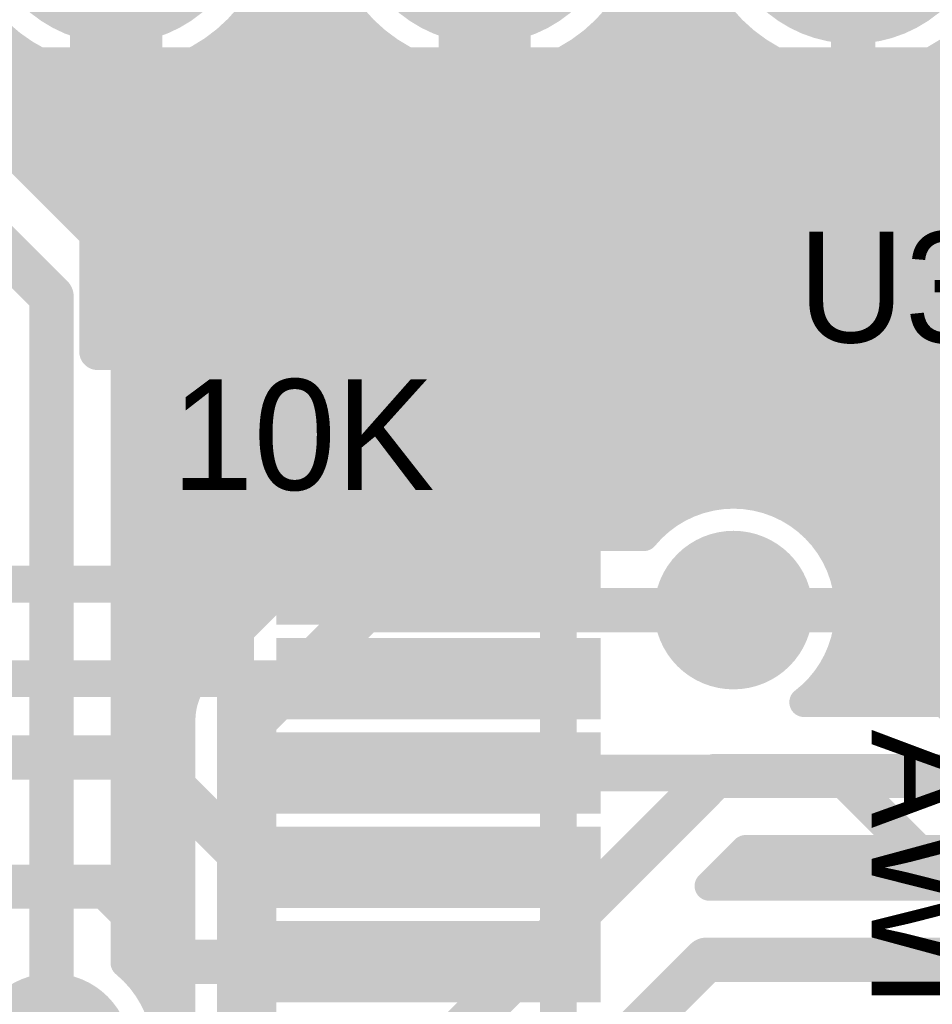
# Model space of a CAD drawing. Extents: x 7.17 to 14.1, y 4 to 11.75.
# Tile 102 of 219: x 9.23 to 9.48, y 7.4 to 7.67. Entities that reach past the tile are written whole.
import ezdxf

# ---------------------------------------------------------------- set-up
doc = ezdxf.new("R2010")
doc.units = 0
doc.layers.get('0').update_dxf_attribs({"linetype": 'CONTINUOUS'})
for name, color, linetype in [('BOTTOMLAYER', 5, 'CONTINUOUS'), ('BOTTOMSOLDER', 6, 'CONTINUOUS'), ('MECHANICAL1', 6, 'CONTINUOUS'), ('MULTILAYER', 9, 'CONTINUOUS'), ('TOPLAYER', 1, 'CONTINUOUS'), ('TOPOVERLAY', 2, 'CONTINUOUS'), ('TOPPASTE', 8, 'CONTINUOUS'), ('TOPSOLDER', 216, 'CONTINUOUS')]:
    doc.layers.add(name, color=color, linetype=linetype)

# ---------------------------------------------------------------- blocks, each defined once
blk = doc.blocks.new('HDR5_99')
at = {"layer": 'BOTTOMSOLDER', "const_width": 0.0365}
for points in [[(0.18175, 0, 1), (0.21825, 0, 1)], [(0.28175, 0, 1), (0.31825, 0, 1)], [(0.38175, 0, 1), (0.41825, 0, 1)]]:
    blk.add_lwpolyline(points, format="xyb", close=True, dxfattribs=at)
at = {"layer": 'MULTILAYER', "const_width": 0.0325}
for points in [[(0.18375, 0, 1), (0.21625, 0, 1)], [(0.28375, 0, 1), (0.31625, 0, 1)], [(0.38375, 0, 1), (0.41625, 0, 1)]]:
    blk.add_lwpolyline(points, format="xyb", close=True, dxfattribs=at)
at = {"layer": 'TOPOVERLAY', "const_width": 0.008}
blk.add_lwpolyline([(0.45, 0.05), (-0.05, 0.05)], dxfattribs=at)
at = {"layer": 'TOPSOLDER', "const_width": 0.0365}
for points in [[(0.18175, 0, 1), (0.21825, 0, 1)], [(0.28175, 0, 1), (0.31825, 0, 1)], [(0.38175, 0, 1), (0.41825, 0, 1)]]:
    blk.add_lwpolyline(points, format="xyb", close=True, dxfattribs=at)
blk = doc.blocks.new('SSOP_28_113')
at = {"layer": 'TOPLAYER'}
for points in [[(-0.0399, -0.007082), (0.0401, -0.007082), (-0.0399, 0.006918), (0.0401, 0.006918)], [(-0.0399, -0.032672), (0.0401, -0.032672), (-0.0399, -0.018672), (0.0401, -0.018672)], [(-0.0399, -0.058262), (0.0401, -0.058262), (-0.0399, -0.044262), (0.0401, -0.044262)], [(-0.0399, -0.083852), (0.0401, -0.083852), (-0.0399, -0.069852), (0.0401, -0.069852)], [(-0.0399, -0.109442), (0.0401, -0.109442), (-0.0399, -0.095442), (0.0401, -0.095442)], [(-0.0399, -0.135032), (0.0401, -0.135032), (-0.0399, -0.121032), (0.0401, -0.121032)]]:
    blk.add_solid(points, dxfattribs=at)
at = {"layer": 'TOPOVERLAY', "const_width": 0.01}
for points in [[(-0.055, 0.025), (0.09, 0.025)], [(-0.055, -0.355), (-0.055, 0.025)]]:
    blk.add_lwpolyline(points, dxfattribs=at)
at = {"layer": 'TOPOVERLAY', "const_width": 0.005}
for points in [[(-0.0575, 0.025, 1), (-0.0525, 0.025, 1)], [(-0.0575, 0.025, 1), (-0.0525, 0.025, 1)], [(0.0875, 0.025, 1), (0.0925, 0.025, 1)], [(0.0875, 0.025, 1), (0.0925, 0.025, 1)]]:
    blk.add_lwpolyline(points, format="xyb", close=True, dxfattribs=at)
at = {"layer": 'TOPOVERLAY', "const_width": 0.01}
blk.add_lwpolyline([(0.17, 0.025, -1), (0.09, 0.025)], format="xyb", dxfattribs=at)
at = {"layer": 'TOPPASTE'}
for points in [[(-0.0399, -0.007082), (0.0401, -0.007082), (-0.0399, 0.006918), (0.0401, 0.006918)], [(-0.0399, -0.032672), (0.0401, -0.032672), (-0.0399, -0.018672), (0.0401, -0.018672)], [(-0.0399, -0.058262), (0.0401, -0.058262), (-0.0399, -0.044262), (0.0401, -0.044262)], [(-0.0399, -0.083852), (0.0401, -0.083852), (-0.0399, -0.069852), (0.0401, -0.069852)], [(-0.0399, -0.109442), (0.0401, -0.109442), (-0.0399, -0.095442), (0.0401, -0.095442)], [(-0.0399, -0.135032), (0.0401, -0.135032), (-0.0399, -0.121032), (0.0401, -0.121032)]]:
    blk.add_solid(points, dxfattribs=at)
at = {"layer": 'TOPSOLDER'}
for points in [[(-0.0439, -0.011082), (0.0441, -0.011082), (-0.0439, 0.010918), (0.0441, 0.010918)], [(-0.0439, -0.036672), (0.0441, -0.036672), (-0.0439, -0.014672), (0.0441, -0.014672)], [(-0.0439, -0.062262), (0.0441, -0.062262), (-0.0439, -0.040262), (0.0441, -0.040262)], [(-0.0439, -0.087852), (0.0441, -0.087852), (-0.0439, -0.065852), (0.0441, -0.065852)], [(-0.0439, -0.113442), (0.0441, -0.113442), (-0.0439, -0.091442), (0.0441, -0.091442)], [(-0.0439, -0.139032), (0.0441, -0.139032), (-0.0439, -0.117032), (0.0441, -0.117032)]]:
    blk.add_solid(points, dxfattribs=at)
blk = doc.blocks.new('0603_114')
at = {"layer": 'MECHANICAL1', "const_width": 0.01}
for points in [[(-0.000531, 0.015748), (0.059468, 0.015748)], [(-0.000531, -0.014252), (-0.000531, 0.015748)], [(0.059468, -0.014252), (0.059468, 0.015748)], [(-0.000531, -0.014252), (0.059468, -0.014252)]]:
    blk.add_lwpolyline(points, dxfattribs=at)
at = {"layer": 'MECHANICAL1', "const_width": 0.005}
for points in [[(-0.003031, 0.015748, 1), (0.001969, 0.015748, 1)], [(-0.003031, 0.015748, 1), (0.001969, 0.015748, 1)], [(0.056968, 0.015748, 1), (0.061968, 0.015748, 1)], [(0.056968, 0.015748, 1), (0.061968, 0.015748, 1)], [(-0.003031, -0.014252, 1), (0.001969, -0.014252, 1)], [(-0.003031, -0.014252, 1), (0.001969, -0.014252, 1)], [(0.056968, -0.014252, 1), (0.061968, -0.014252, 1)], [(0.056968, -0.014252, 1), (0.061968, -0.014252, 1)]]:
    blk.add_lwpolyline(points, format="xyb", close=True, dxfattribs=at)
at = {"layer": 'TOPLAYER'}
for points in [[(-0.015, -0.015), (0.015, -0.015), (-0.015, 0.015), (0.015, 0.015)], [(0.045, -0.015), (0.075, -0.015), (0.045, 0.015), (0.075, 0.015)]]:
    blk.add_solid(points, dxfattribs=at)
at = {"layer": 'TOPOVERLAY', "const_width": 0.01}
for points in [[(-0.03, 0.03), (0.09, 0.03)], [(-0.03, 0), (-0.03, 0.03)], [(0.09, -0.03), (0.09, 0.03)], [(-0.03, -0.03), (-0.03, 0)], [(-0.03, -0.03), (0.09, -0.03)]]:
    blk.add_lwpolyline(points, dxfattribs=at)
at = {"layer": 'TOPOVERLAY', "const_width": 0.005}
for points in [[(-0.0325, 0.03, 1), (-0.0275, 0.03, 1)], [(-0.0325, 0.03, 1), (-0.0275, 0.03, 1)], [(0.0875, 0.03, 1), (0.0925, 0.03, 1)], [(0.0875, 0.03, 1), (0.0925, 0.03, 1)], [(-0.0325, 0, 1), (-0.0275, 0, 1)], [(-0.0325, 0, 1), (-0.0275, 0, 1)], [(-0.0325, -0.03, 1), (-0.0275, -0.03, 1)], [(-0.0325, -0.03, 1), (-0.0275, -0.03, 1)], [(0.0875, -0.03, 1), (0.0925, -0.03, 1)], [(0.0875, -0.03, 1), (0.0925, -0.03, 1)]]:
    blk.add_lwpolyline(points, format="xyb", close=True, dxfattribs=at)
at = {"layer": 'TOPPASTE'}
for points in [[(-0.015, -0.015), (0.015, -0.015), (-0.015, 0.015), (0.015, 0.015)], [(0.045, -0.015), (0.075, -0.015), (0.045, 0.015), (0.075, 0.015)]]:
    blk.add_solid(points, dxfattribs=at)
at = {"layer": 'TOPSOLDER'}
for points in [[(-0.019, -0.019), (0.019, -0.019), (-0.019, 0.019), (0.019, 0.019)], [(0.041, -0.019), (0.079, -0.019), (0.041, 0.019), (0.079, 0.019)]]:
    blk.add_solid(points, dxfattribs=at)

msp = doc.modelspace()

# ---------------------------------------------------------------- linework, layer by layer
at = {"layer": 'BOTTOMLAYER'}
for points, const_width in [([(9.406404, 7.695, 1), (9.313404, 7.695, 1)], 0.008), ([(9.506404, 7.695, 1), (9.413404, 7.695, 1)], 0.008), ([(9.320291, 7.66766, 1), (9.324291, 7.66766, 1)], 0.004), ([(9.419872, 7.668245, 1), (9.423872, 7.668245, 1)], 0.004), ([(9.294805, 7.666706, 1), (9.298805, 7.666706, 1)], 0.004), ([(9.394365, 7.666141, 1), (9.398365, 7.666141, 1)], 0.004), ([(9.291543, 7.662896, 1), (9.295543, 7.662896, 1)], 0.004), ([(9.323462, 7.663759, 1), (9.327462, 7.663759, 1)], 0.004), ([(9.391049, 7.662386, 1), (9.395049, 7.662386, 1)], 0.004), ([(9.422988, 7.66429, 1), (9.426988, 7.66429, 1)], 0.004), ([(9.2879, 7.659468, 1), (9.2919, 7.659468, 1)], 0.004), ([(9.327015, 7.660242, 1), (9.331015, 7.660242, 1)], 0.004), ([(9.353654, 7.6525, 1), (9.366154, 7.6525, 1)], 0.0125), ([(9.426487, 7.660718, 1), (9.430487, 7.660718, 1)], 0.004), ([(9.231543, 7.656694, 1), (9.235543, 7.656694, 1)], 0.004), ([(9.283871, 7.656426, 1), (9.287871, 7.656426, 1)], 0.004), ([(9.330952, 7.657108, 1), (9.334952, 7.657108, 1)], 0.004), ([(9.387351, 7.659013, 1), (9.391351, 7.659013, 1)], 0.004), ([(9.430369, 7.657529, 1), (9.434369, 7.657529, 1)], 0.004), ([(9.235936, 7.654016, 1), (9.239936, 7.654016, 1)], 0.004), ([(9.279439, 7.653787, 1), (9.283439, 7.653787, 1)], 0.004), ([(9.335287, 7.654371, 1), (9.339287, 7.654371, 1)], 0.004), ([(9.335593, 7.654202, 1), (9.339593, 7.654202, 1)], 0.004), ([(9.383267, 7.656026, 1), (9.387267, 7.656026, 1)], 0.004), ([(9.433161, 7.65563, 1), (9.437161, 7.65563, 1)], 0.004), ([(9.434646, 7.654735, 1), (9.438646, 7.654735, 1)], 0.004), ([(9.482654, 7.655634, 1), (9.486654, 7.655634, 1)], 0.004), ([(9.237663, 7.653136, 1), (9.241663, 7.653136, 1)], 0.004), ([(9.240765, 7.651774, 1), (9.244765, 7.651774, 1)], 0.004), ([(9.274567, 7.651588, 1), (9.278567, 7.651588, 1)], 0.004), ([(9.276907, 7.65256, 1), (9.280907, 7.65256, 1)], 0.004), ([(9.340051, 7.652064, 1), (9.344051, 7.652064, 1)], 0.004), ([(9.373836, 7.651314, 1), (9.377836, 7.651314, 1)], 0.004), ([(9.375164, 7.651822, 1), (9.379164, 7.651822, 1)], 0.004), ([(9.378775, 7.653447, 1), (9.382775, 7.653447, 1)], 0.004), ([(9.439346, 7.652364, 1), (9.443346, 7.652364, 1)], 0.004), ([(9.473095, 7.651051, 1), (9.477095, 7.651051, 1)], 0.004), ([(9.473548, 7.651211, 1), (9.477548, 7.651211, 1)], 0.004), ([(9.478101, 7.653116, 1), (9.482102, 7.653116, 1)], 0.004), ([(9.246089, 7.650026, 1), (9.250089, 7.650026, 1)], 0.004), ([(9.248386, 7.649484, 1), (9.252386, 7.649484, 1)], 0.004), ([(9.252009, 7.648875, 1), (9.256009, 7.648875, 1)], 0.004), ([(9.256418, 7.648524, 1), (9.260418, 7.648524, 1)], 0.004), ([(9.258712, 7.648507, 1), (9.262712, 7.648507, 1)], 0.004), ([(9.263209, 7.648804, 1), (9.267209, 7.648804, 1)], 0.004), ([(9.266595, 7.649319, 1), (9.270595, 7.649319, 1)], 0.004), ([(9.269193, 7.649891, 1), (9.273193, 7.649891, 1)], 0.004), ([(9.345299, 7.650241, 1), (9.349299, 7.650241, 1)], 0.004), ([(9.347091, 7.649775, 1), (9.351092, 7.649775, 1)], 0.004), ([(9.351126, 7.648997, 1), (9.355126, 7.648997, 1)], 0.004), ([(9.355368, 7.648569, 1), (9.359368, 7.648569, 1)], 0.004), ([(9.3577, 7.6485, 1), (9.3617, 7.6485, 1)], 0.004), ([(9.3623, 7.648708, 1), (9.3663, 7.648708, 1)], 0.004), ([(9.365375, 7.649104, 1), (9.369375, 7.649104, 1)], 0.004), ([(9.368383, 7.649696, 1), (9.372383, 7.649696, 1)], 0.004), ([(9.444521, 7.650468, 1), (9.448521, 7.650468, 1)], 0.004), ([(9.445743, 7.650118, 1), (9.449743, 7.650118, 1)], 0.004), ([(9.450257, 7.649133, 1), (9.454257, 7.649133, 1)], 0.004), ([(9.454292, 7.64864, 1), (9.458292, 7.64864, 1)], 0.004), ([(9.456711, 7.648515, 1), (9.460711, 7.648515, 1)], 0.004), ([(9.461374, 7.64863, 1), (9.465374, 7.64863, 1)], 0.004), ([(9.464194, 7.648927, 1), (9.468194, 7.648927, 1)], 0.004), ([(9.467561, 7.649514, 1), (9.471561, 7.649514, 1)], 0.004), ([(9.230863, 7.62773, 1), (9.234863, 7.62773, 1)], 0.004), ([(9.234399, 7.624194, 1), (9.238399, 7.624194, 1)], 0.004), ([(9.237934, 7.620659, 1), (9.241934, 7.620659, 1)], 0.004), ([(9.24147, 7.617123, 1), (9.24547, 7.617123, 1)], 0.004), ([(9.245006, 7.613588, 1), (9.249006, 7.613588, 1)], 0.004), ([(9.248541, 7.610052, 1), (9.252541, 7.610052, 1)], 0.004), ([(9.252077, 7.606516, 1), (9.256077, 7.606516, 1)], 0.004), ([(9.254515, 7.604078, 1), (9.258515, 7.604078, 1)], 0.004), ([(9.254515, 7.604078, 1), (9.258515, 7.604078, 1)], 0.004), ([(9.254547, 7.604046, 1), (9.258547, 7.604046, 1)], 0.004), ([(9.255572, 7.602941, 1), (9.259572, 7.602941, 1)], 0.004), ([(9.258379, 7.598676, 1), (9.262379, 7.598676, 1)], 0.004), ([(9.259458, 7.595986, 1), (9.263458, 7.595986, 1)], 0.004), ([(9.260108, 7.593335, 1), (9.264109, 7.593335, 1)], 0.004), ([(9.239405, 7.589904, 1), (9.245405, 7.589904, 1)], 0.006), ([(9.239405, 7.589904, 1), (9.245405, 7.589904, 1)], 0.006), ([(9.260405, 7.589904, 1), (9.264405, 7.589904, 1)], 0.004), ([(9.260405, 7.589904, 1), (9.264405, 7.589904, 1)], 0.004), ([(9.260405, 7.589904, 1), (9.264405, 7.589904, 1)], 0.004), ([(9.260405, 7.587968, 1), (9.264405, 7.587968, 1)], 0.004), ([(9.260405, 7.58656, 1), (9.264405, 7.58656, 1)], 0.004), ([(9.260405, 7.580897, 1), (9.264405, 7.580897, 1)], 0.004), ([(9.260405, 7.579489, 1), (9.264405, 7.579489, 1)], 0.004), ([(9.260405, 7.573826, 1), (9.264405, 7.573826, 1)], 0.004), ([(9.260405, 7.572418, 1), (9.264405, 7.572418, 1)], 0.004), ([(9.260405, 7.566755, 1), (9.264405, 7.566755, 1)], 0.004), ([(9.260405, 7.565347, 1), (9.264405, 7.565347, 1)], 0.004), ([(9.260405, 7.559684, 1), (9.264405, 7.559684, 1)], 0.004), ([(9.260405, 7.558276, 1), (9.264405, 7.558276, 1)], 0.004), ([(9.260405, 7.552613, 1), (9.264405, 7.552613, 1)], 0.004), ([(9.260405, 7.551205, 1), (9.264405, 7.551205, 1)], 0.004), ([(9.260405, 7.545541, 1), (9.264405, 7.545541, 1)], 0.004), ([(9.260405, 7.544134, 1), (9.264405, 7.544134, 1)], 0.004), ([(9.260405, 7.53847, 1), (9.264405, 7.53847, 1)], 0.004), ([(9.260405, 7.537063, 1), (9.264405, 7.537063, 1)], 0.004), ([(9.42222, 7.536243, 1), (9.42622, 7.536243, 1)], 0.004), ([(9.425108, 7.536403, 1), (9.429108, 7.536403, 1)], 0.004), ([(9.412583, 7.533676, 1), (9.416583, 7.533676, 1)], 0.004), ([(9.413359, 7.53401, 1), (9.417359, 7.53401, 1)], 0.004), ([(9.418747, 7.535692, 1), (9.422747, 7.535692, 1)], 0.004), ([(9.429221, 7.536172, 1), (9.433221, 7.536172, 1)], 0.004), ([(9.433143, 7.535439, 1), (9.437143, 7.535439, 1)], 0.004), ([(9.43502, 7.534901, 1), (9.43902, 7.534901, 1)], 0.004), ([(9.260405, 7.531399, 1), (9.264405, 7.531399, 1)], 0.004), ([(9.408692, 7.531605, 1), (9.412692, 7.531605, 1)], 0.004), ([(9.440006, 7.532815, 1), (9.444006, 7.532815, 1)], 0.004), ([(9.260405, 7.529992, 1), (9.264405, 7.529992, 1)], 0.004), ([(9.404637, 7.528589, 1), (9.408637, 7.528589, 1)], 0.004), ([(9.44434, 7.530078, 1), (9.44834, 7.530078, 1)], 0.004), ([(9.448091, 7.526758, 1), (9.452091, 7.526758, 1)], 0.004), ([(9.260405, 7.524328, 1), (9.264405, 7.524328, 1)], 0.004), ([(9.260405, 7.52292, 1), (9.264405, 7.52292, 1)], 0.004), ([(9.317194, 7.523141, 1), (9.321194, 7.523141, 1)], 0.004), ([(9.317871, 7.523431, 1), (9.321871, 7.523431, 1)], 0.004), ([(9.323555, 7.524818, 1), (9.327555, 7.524818, 1)], 0.004), ([(9.325405, 7.524904, 1), (9.329405, 7.524904, 1)], 0.004), ([(9.325405, 7.524904, 1), (9.329405, 7.524904, 1)], 0.004), ([(9.325405, 7.524904, 1), (9.329405, 7.524904, 1)], 0.004), ([(9.326028, 7.524904, 1), (9.330028, 7.524904, 1)], 0.004), ([(9.33054, 7.524904, 1), (9.33454, 7.524904, 1)], 0.004), ([(9.333099, 7.524904, 1), (9.3371, 7.524904, 1)], 0.004), ([(9.337611, 7.524904, 1), (9.341611, 7.524904, 1)], 0.004), ([(9.340171, 7.524904, 1), (9.344171, 7.524904, 1)], 0.004), ([(9.344682, 7.524904, 1), (9.348682, 7.524904, 1)], 0.004), ([(9.347242, 7.524904, 1), (9.351242, 7.524904, 1)], 0.004), ([(9.351753, 7.524904, 1), (9.355753, 7.524904, 1)], 0.004), ([(9.354313, 7.524904, 1), (9.358313, 7.524904, 1)], 0.004), ([(9.358825, 7.524904, 1), (9.362825, 7.524904, 1)], 0.004), ([(9.361384, 7.524904, 1), (9.365384, 7.524904, 1)], 0.004), ([(9.365896, 7.524904, 1), (9.369896, 7.524904, 1)], 0.004), ([(9.368455, 7.524904, 1), (9.372455, 7.524904, 1)], 0.004), ([(9.372967, 7.524904, 1), (9.376967, 7.524904, 1)], 0.004), ([(9.375526, 7.524904, 1), (9.379526, 7.524904, 1)], 0.004), ([(9.380038, 7.524904, 1), (9.384038, 7.524904, 1)], 0.004), ([(9.382597, 7.524904, 1), (9.386597, 7.524904, 1)], 0.004), ([(9.387109, 7.524904, 1), (9.391109, 7.524904, 1)], 0.004), ([(9.389668, 7.524904, 1), (9.393668, 7.524904, 1)], 0.004), ([(9.39418, 7.524904, 1), (9.39818, 7.524904, 1)], 0.004), ([(9.396739, 7.524904, 1), (9.400739, 7.524904, 1)], 0.004), ([(9.401069, 7.524904, 1), (9.405069, 7.524904, 1)], 0.004), ([(9.401069, 7.524904, 1), (9.405069, 7.524904, 1)], 0.004), ([(9.401151, 7.525004, 1), (9.405151, 7.525004, 1)], 0.004), ([(9.451277, 7.522873, 1), (9.455277, 7.522873, 1)], 0.004), ([(9.31336, 7.52087, 1), (9.31736, 7.52087, 1)], 0.004), ([(9.311231, 7.519014, 1), (9.315231, 7.519014, 1)], 0.004), ([(9.311231, 7.519014, 1), (9.315231, 7.519014, 1)], 0.004), ([(9.311263, 7.519046, 1), (9.315263, 7.519046, 1)], 0.004), ([(9.45387, 7.518395, 1), (9.45787, 7.518395, 1)], 0.004), ([(9.260405, 7.517257, 1), (9.264405, 7.517257, 1)], 0.004), ([(9.260405, 7.515849, 1), (9.264405, 7.515849, 1)], 0.004), ([(9.309688, 7.517472, 1), (9.313688, 7.517472, 1)], 0.004), ([(9.306153, 7.513936, 1), (9.310153, 7.513936, 1)], 0.004), ([(9.455783, 7.513236, 1), (9.459783, 7.513236, 1)], 0.004), ([(9.45594, 7.512642, 1), (9.45994, 7.512642, 1)], 0.004), ([(9.260405, 7.510186, 1), (9.264405, 7.510186, 1)], 0.004), ([(9.302617, 7.5104, 1), (9.306617, 7.5104, 1)], 0.004), ([(9.260405, 7.508778, 1), (9.264405, 7.508778, 1)], 0.004), ([(9.299082, 7.506865, 1), (9.303082, 7.506865, 1)], 0.004), ([(9.324405, 7.504904, 1), (9.330405, 7.504904, 1)], 0.006), ([(9.324405, 7.504904, 1), (9.330405, 7.504904, 1)], 0.006), ([(9.424405, 7.504904, 1), (9.430405, 7.504904, 1)], 0.006), ([(9.456821, 7.507204, 1), (9.460821, 7.507204, 1)], 0.004), ([(9.456904, 7.504607, 1), (9.460904, 7.504607, 1)], 0.004), ([(9.456905, 7.504904, 1), (9.460905, 7.504904, 1)], 0.004), ([(9.456905, 7.504904, 1), (9.460905, 7.504904, 1)], 0.004), ([(9.260405, 7.503115, 1), (9.264405, 7.503115, 1)], 0.004), ([(9.260405, 7.501707, 1), (9.264405, 7.501707, 1)], 0.004), ([(9.295546, 7.503329, 1), (9.299546, 7.503329, 1)], 0.004), ([(9.29201, 7.499794, 1), (9.29601, 7.499794, 1)], 0.004), ([(9.456489, 7.4998, 1), (9.460489, 7.4998, 1)], 0.004), ([(9.288475, 7.496258, 1), (9.292475, 7.496258, 1)], 0.004), ([(9.456193, 7.498246, 1), (9.460193, 7.498246, 1)], 0.004), ([(9.260405, 7.496044, 1), (9.264405, 7.496044, 1)], 0.004), ([(9.260405, 7.494636, 1), (9.264405, 7.494636, 1)], 0.004), ([(9.284939, 7.492723, 1), (9.288939, 7.492723, 1)], 0.004), ([(9.454511, 7.492858, 1), (9.458511, 7.492858, 1)], 0.004), ([(9.260405, 7.488973, 1), (9.264405, 7.488973, 1)], 0.004), ([(9.281263, 7.489046, 1), (9.285263, 7.489046, 1)], 0.004), ([(9.281295, 7.489078, 1), (9.285295, 7.489078, 1)], 0.004), ([(9.281295, 7.489078, 1), (9.285295, 7.489078, 1)], 0.004), ([(9.281404, 7.489187, 1), (9.285404, 7.489187, 1)], 0.004), ([(9.452106, 7.488191, 1), (9.456106, 7.488191, 1)], 0.004), ([(9.452354, 7.488594, 1), (9.456354, 7.488594, 1)], 0.004), ([(9.260405, 7.487565, 1), (9.264405, 7.487565, 1)], 0.004), ([(9.277168, 7.483115, 1), (9.281168, 7.483115, 1)], 0.004), ([(9.278282, 7.485238, 1), (9.282282, 7.485238, 1)], 0.004), ([(9.44909, 7.484136, 1), (9.45309, 7.484136, 1)], 0.004), ([(9.260405, 7.481902, 1), (9.264405, 7.481902, 1)], 0.004), ([(9.260405, 7.480494, 1), (9.264405, 7.480494, 1)], 0.004), ([(9.276147, 7.480302, 1), (9.280147, 7.480302, 1)], 0.004), ([(9.444569, 7.479904, 1), (9.448569, 7.479904, 1)], 0.004), ([(9.444569, 7.479904, 1), (9.448569, 7.479904, 1)], 0.004), ([(9.450735, 7.479904, 1), (9.454735, 7.479904, 1)], 0.004), ([(9.453322, 7.479904, 1), (9.457322, 7.479904, 1)], 0.004), ([(9.457806, 7.479904, 1), (9.461806, 7.479904, 1)], 0.004), ([(9.460393, 7.479904, 1), (9.464393, 7.479904, 1)], 0.004), ([(9.464877, 7.479904, 1), (9.468877, 7.479904, 1)], 0.004), ([(9.467464, 7.479904, 1), (9.471464, 7.479904, 1)], 0.004), ([(9.471948, 7.479904, 1), (9.475948, 7.479904, 1)], 0.004), ([(9.474535, 7.479904, 1), (9.478535, 7.479904, 1)], 0.004), ([(9.479019, 7.479904, 1), (9.483019, 7.479904, 1)], 0.004), ([(9.481607, 7.479904, 1), (9.485607, 7.479904, 1)], 0.004), ([(9.260405, 7.47483, 1), (9.264405, 7.47483, 1)], 0.004), ([(9.275405, 7.474904, 1), (9.279405, 7.474904, 1)], 0.004), ([(9.275405, 7.474904, 1), (9.279405, 7.474904, 1)], 0.004), ([(9.275405, 7.474904, 1), (9.279405, 7.474904, 1)], 0.004), ([(9.294405, 7.474904, 1), (9.300405, 7.474904, 1)], 0.006), ([(9.294405, 7.474904, 1), (9.300405, 7.474904, 1)], 0.006), ([(9.260405, 7.473423, 1), (9.264405, 7.473423, 1)], 0.004), ([(9.275405, 7.474281, 1), (9.279405, 7.474281, 1)], 0.004), ([(9.275405, 7.473973, 1), (9.279405, 7.473973, 1)], 0.004), ([(9.260405, 7.467759, 1), (9.264405, 7.467759, 1)], 0.004), ([(9.275405, 7.46721, 1), (9.279405, 7.46721, 1)], 0.004), ([(9.275405, 7.466901, 1), (9.279405, 7.466901, 1)], 0.004), ([(9.260405, 7.466352, 1), (9.264405, 7.466352, 1)], 0.004), ([(9.419405, 7.459904, 1), (9.425405, 7.459904, 1)], 0.006), ([(9.419405, 7.459904, 1), (9.425405, 7.459904, 1)], 0.006), ([(9.260405, 7.460688, 1), (9.264405, 7.460688, 1)], 0.004), ([(9.260405, 7.459281, 1), (9.264405, 7.459281, 1)], 0.004), ([(9.275405, 7.460138, 1), (9.279405, 7.460138, 1)], 0.004), ([(9.275405, 7.45983, 1), (9.279405, 7.45983, 1)], 0.004), ([(9.260405, 7.453617, 1), (9.264405, 7.453617, 1)], 0.004), ([(9.260405, 7.45221, 1), (9.264405, 7.45221, 1)], 0.004), ([(9.275405, 7.453067, 1), (9.279405, 7.453067, 1)], 0.004), ([(9.275405, 7.452759, 1), (9.279405, 7.452759, 1)], 0.004), ([(9.260405, 7.446546, 1), (9.264405, 7.446546, 1)], 0.004), ([(9.275405, 7.445996, 1), (9.279405, 7.445996, 1)], 0.004), ([(9.275405, 7.445688, 1), (9.279405, 7.445688, 1)], 0.004), ([(9.260405, 7.445138, 1), (9.264405, 7.445138, 1)], 0.004), ([(9.260405, 7.439475, 1), (9.264405, 7.439475, 1)], 0.004), ([(9.260405, 7.438067, 1), (9.264405, 7.438067, 1)], 0.004), ([(9.275405, 7.438925, 1), (9.279405, 7.438925, 1)], 0.004), ([(9.275405, 7.438617, 1), (9.279405, 7.438617, 1)], 0.004), ([(9.428689, 7.439904, 1), (9.432689, 7.439904, 1)], 0.004), ([(9.428689, 7.439904, 1), (9.432689, 7.439904, 1)], 0.004), ([(9.429682, 7.439904, 1), (9.433682, 7.439904, 1)], 0.004), ([(9.431948, 7.439904, 1), (9.435948, 7.439904, 1)], 0.004), ([(9.436753, 7.439904, 1), (9.440753, 7.439904, 1)], 0.004), ([(9.439019, 7.439904, 1), (9.443019, 7.439904, 1)], 0.004), ([(9.443824, 7.439904, 1), (9.447824, 7.439904, 1)], 0.004), ([(9.44609, 7.439904, 1), (9.45009, 7.439904, 1)], 0.004), ([(9.450896, 7.439904, 1), (9.454896, 7.439904, 1)], 0.004), ([(9.453161, 7.439904, 1), (9.457161, 7.439904, 1)], 0.004), ([(9.457967, 7.439904, 1), (9.461967, 7.439904, 1)], 0.004), ([(9.460233, 7.439904, 1), (9.464232, 7.439904, 1)], 0.004), ([(9.465038, 7.439904, 1), (9.469038, 7.439904, 1)], 0.004), ([(9.467304, 7.439904, 1), (9.471304, 7.439904, 1)], 0.004), ([(9.472109, 7.439904, 1), (9.476109, 7.439904, 1)], 0.004), ([(9.474375, 7.439904, 1), (9.478375, 7.439904, 1)], 0.004), ([(9.47918, 7.439904, 1), (9.48318, 7.439904, 1)], 0.004), ([(9.481446, 7.439904, 1), (9.485446, 7.439904, 1)], 0.004), ([(9.42565, 7.436865, 1), (9.42965, 7.436865, 1)], 0.004), ([(9.260405, 7.432404, 1), (9.264405, 7.432404, 1)], 0.004), ([(9.422115, 7.43333, 1), (9.426115, 7.43333, 1)], 0.004), ([(9.260405, 7.430996, 1), (9.264405, 7.430996, 1)], 0.004), ([(9.275405, 7.431854, 1), (9.279405, 7.431854, 1)], 0.004), ([(9.275405, 7.431546, 1), (9.279405, 7.431546, 1)], 0.004), ([(9.418867, 7.430082, 1), (9.422867, 7.430082, 1)], 0.004), ([(9.418867, 7.430082, 1), (9.422867, 7.430082, 1)], 0.004), ([(9.422126, 7.430082, 1), (9.426126, 7.430082, 1)], 0.004), ([(9.425362, 7.430082, 1), (9.429362, 7.430082, 1)], 0.004), ([(9.429197, 7.430082, 1), (9.433197, 7.430082, 1)], 0.004), ([(9.432433, 7.430082, 1), (9.436433, 7.430082, 1)], 0.004), ([(9.436268, 7.430082, 1), (9.440268, 7.430082, 1)], 0.004), ([(9.439504, 7.430082, 1), (9.443504, 7.430082, 1)], 0.004), ([(9.443339, 7.430082, 1), (9.447339, 7.430082, 1)], 0.004), ([(9.446575, 7.430082, 1), (9.450575, 7.430082, 1)], 0.004), ([(9.450411, 7.430082, 1), (9.45441, 7.430082, 1)], 0.004), ([(9.453646, 7.430082, 1), (9.457646, 7.430082, 1)], 0.004), ([(9.457482, 7.430082, 1), (9.461482, 7.430082, 1)], 0.004), ([(9.460718, 7.430082, 1), (9.464718, 7.430082, 1)], 0.004), ([(9.464553, 7.430082, 1), (9.468553, 7.430082, 1)], 0.004), ([(9.467789, 7.430082, 1), (9.471789, 7.430082, 1)], 0.004), ([(9.471624, 7.430082, 1), (9.475624, 7.430082, 1)], 0.004), ([(9.47486, 7.430082, 1), (9.47886, 7.430082, 1)], 0.004), ([(9.478695, 7.430082, 1), (9.482695, 7.430082, 1)], 0.004), ([(9.481931, 7.430082, 1), (9.485931, 7.430082, 1)], 0.004), ([(9.260405, 7.425333, 1), (9.264405, 7.425333, 1)], 0.004), ([(9.275405, 7.424783, 1), (9.279405, 7.424783, 1)], 0.004), ([(9.275405, 7.424475, 1), (9.279405, 7.424475, 1)], 0.004), ([(9.260405, 7.423925, 1), (9.264405, 7.423925, 1)], 0.004), ([(9.260405, 7.418262, 1), (9.264405, 7.418262, 1)], 0.004), ([(9.260405, 7.416854, 1), (9.264405, 7.416854, 1)], 0.004), ([(9.275405, 7.417712, 1), (9.279405, 7.417712, 1)], 0.004), ([(9.275405, 7.417404, 1), (9.279405, 7.417404, 1)], 0.004), ([(9.260405, 7.411191, 1), (9.264405, 7.411191, 1)], 0.004), ([(9.416986, 7.410082, 1), (9.422986, 7.410082, 1)], 0.006), ([(9.416986, 7.410082, 1), (9.422986, 7.410082, 1)], 0.006), ([(9.260405, 7.409783, 1), (9.264405, 7.409783, 1)], 0.004), ([(9.260405, 7.40924, 1), (9.264405, 7.40924, 1)], 0.004), ([(9.260405, 7.40924, 1), (9.264405, 7.40924, 1)], 0.004), ([(9.275405, 7.410641, 1), (9.279405, 7.410641, 1)], 0.004), ([(9.275405, 7.410333, 1), (9.279405, 7.410333, 1)], 0.004), ([(9.263748, 7.406055, 1), (9.267748, 7.406055, 1)], 0.004), ([(9.275405, 7.40357, 1), (9.279405, 7.40357, 1)], 0.004), ([(9.275405, 7.403262, 1), (9.279405, 7.403262, 1)], 0.004), ([(9.266824, 7.402059, 1), (9.270824, 7.402059, 1)], 0.004), ([(9.269295, 7.397459, 1), (9.273295, 7.397459, 1)], 0.004), ([(9.275405, 7.396498, 1), (9.279405, 7.396498, 1)], 0.004), ([(9.275405, 7.396191, 1), (9.279405, 7.396191, 1)], 0.004)]:
    msp.add_lwpolyline(points, format="xyb", close=True, dxfattribs=dict(at, const_width=const_width))
for points, const_width in [([(9.359904, 7.6525), (9.359904, 7.695)], 0.025), ([(9.174515, 7.69), (9.339611, 7.524904)], 0.008), ([(9.181586, 7.69), (9.346682, 7.524904)], 0.008), ([(9.188657, 7.69), (9.353753, 7.524904)], 0.008), ([(9.195728, 7.69), (9.360824, 7.524904)], 0.008), ([(9.356313, 7.524904), (9.514861, 7.683452)], 0.008), ([(9.247006, 7.613588), (9.315294, 7.681876)], 0.008), ([(9.262405, 7.529992), (9.415072, 7.682658)], 0.008), ([(9.30412, 7.680604), (9.50482, 7.479904)], 0.008), ([(9.363384, 7.524904), (9.516583, 7.678103)], 0.008), ([(9.403867, 7.679852), (9.594068, 7.489652)], 0.008), ([(9.250541, 7.610052), (9.317166, 7.676677)], 0.008), ([(9.262405, 7.52292), (9.41687, 7.677385)], 0.008), ([(9.302129, 7.675524), (9.497749, 7.479904)], 0.008), ([(9.45587, 7.518395), (9.613404, 7.675929)], 0.008), ([(9.262405, 7.515849), (9.419155, 7.672599)], 0.008), ([(9.370455, 7.524904), (9.518803, 7.673252)], 0.008), ([(9.401807, 7.674841), (9.590532, 7.486116)], 0.008), ([(9.254077, 7.606516), (9.319516, 7.671956)], 0.008), ([(9.299675, 7.670907), (9.435143, 7.535439)], 0.008), ([(9.399292, 7.670285), (9.586996, 7.482581)], 0.008), ([(9.191579, 7.669014), (9.256515, 7.604078)], 0.008), ([(9.257572, 7.602941), (9.322291, 7.66766)], 0.008), ([(9.262405, 7.508778), (9.421872, 7.668245)], 0.008), ([(9.377526, 7.524904), (9.521461, 7.668839)], 0.008), ([(9.457783, 7.513236), (9.613404, 7.668858)], 0.008), ([(9.296805, 7.666706), (9.427108, 7.536403)], 0.008), ([(9.384597, 7.524904), (9.524522, 7.664828)], 0.008), ([(9.396365, 7.666141), (9.582602, 7.479904)], 0.008), ([(9.260379, 7.598676), (9.325462, 7.663759)], 0.008), ([(9.262405, 7.501707), (9.424988, 7.66429)], 0.008), ([(9.293543, 7.662896), (9.420747, 7.535692)], 0.008), ([(9.393049, 7.662386), (9.575531, 7.479904)], 0.008), ([(9.458821, 7.507204), (9.613404, 7.661786)], 0.008), ([(9.262109, 7.593335), (9.329015, 7.660242)], 0.008), ([(9.262405, 7.494636), (9.428487, 7.660718)], 0.008), ([(9.2899, 7.659468), (9.415359, 7.53401)], 0.008), ([(9.391668, 7.524904), (9.527967, 7.661202)], 0.008), ([(9.453277, 7.522873), (9.589729, 7.659325)], 0.008), ([(9.177405, 7.654904), (9.242405, 7.589904)], 0.012), ([(9.218721, 7.641872), (9.233543, 7.656694)], 0.008), ([(9.262405, 7.487565), (9.432369, 7.657529)], 0.008), ([(9.262405, 7.58656), (9.332952, 7.657108)], 0.008), ([(9.285871, 7.656426), (9.410692, 7.531605)], 0.008), ([(9.389351, 7.659013), (9.56846, 7.479904)], 0.008), ([(9.398739, 7.524904), (9.531794, 7.657959)], 0.008), ([(9.222257, 7.638336), (9.237936, 7.654016)], 0.008), ([(9.262405, 7.480494), (9.436646, 7.654735)], 0.008), ([(9.262405, 7.579489), (9.337287, 7.654371)], 0.008), ([(9.281439, 7.653787), (9.406638, 7.528589)], 0.008), ([(9.337593, 7.654202), (9.511891, 7.479904)], 0.008), ([(9.385267, 7.656026), (9.561389, 7.479904)], 0.008), ([(9.414583, 7.533676), (9.536013, 7.655107)], 0.008), ([(9.435161, 7.65563), (9.597603, 7.493187)], 0.008), ([(9.458489, 7.4998), (9.613404, 7.654715)], 0.008), ([(9.484654, 7.655634), (9.612604, 7.527684)], 0.008), ([(9.225792, 7.634801), (9.242765, 7.651774)], 0.008), ([(9.239663, 7.653136), (9.367896, 7.524904)], 0.008), ([(9.24347, 7.617123), (9.278907, 7.65256)], 0.008), ([(9.262405, 7.473423), (9.441346, 7.652364)], 0.008), ([(9.262405, 7.572418), (9.342051, 7.652064)], 0.008), ([(9.262405, 7.537063), (9.377164, 7.651822)], 0.008), ([(9.276567, 7.651588), (9.403151, 7.525004)], 0.008), ([(9.349242, 7.524904), (9.475548, 7.651211)], 0.008), ([(9.375836, 7.651314), (9.547246, 7.479904)], 0.008), ([(9.380775, 7.653447), (9.554318, 7.479904)], 0.008), ([(9.42422, 7.536243), (9.540651, 7.652673)], 0.008), ([(9.475095, 7.651051), (9.612604, 7.513542)], 0.008), ([(9.480101, 7.653116), (9.612604, 7.520613)], 0.008), ([(9.229328, 7.631265), (9.248089, 7.650026)], 0.008), ([(9.232863, 7.62773), (9.254009, 7.648875)], 0.008), ([(9.236399, 7.624194), (9.260712, 7.648507)], 0.008), ([(9.239935, 7.620659), (9.268595, 7.649319)], 0.008), ([(9.250386, 7.649484), (9.374967, 7.524904)], 0.008), ([(9.258418, 7.648524), (9.382038, 7.524904)], 0.008), ([(9.262405, 7.565347), (9.347299, 7.650241)], 0.008), ([(9.262405, 7.544134), (9.367375, 7.649104)], 0.008), ([(9.262405, 7.558276), (9.353126, 7.648997)], 0.008), ([(9.262405, 7.551205), (9.359701, 7.6485)], 0.008), ([(9.265209, 7.648804), (9.389109, 7.524904)], 0.008), ([(9.271193, 7.649891), (9.39618, 7.524904)], 0.008), ([(9.319194, 7.523141), (9.446521, 7.650468)], 0.008), ([(9.328028, 7.524904), (9.452257, 7.649133)], 0.008), ([(9.3351, 7.524904), (9.458711, 7.648515)], 0.008), ([(9.342171, 7.524904), (9.466194, 7.648927)], 0.008), ([(9.349092, 7.649775), (9.518962, 7.479904)], 0.008), ([(9.357368, 7.648569), (9.526033, 7.479904)], 0.008), ([(9.3643, 7.648708), (9.533104, 7.479904)], 0.008), ([(9.370383, 7.649696), (9.540175, 7.479904)], 0.008), ([(9.431221, 7.536172), (9.545754, 7.650705)], 0.008), ([(9.43702, 7.534901), (9.551403, 7.649284)], 0.008), ([(9.442006, 7.532815), (9.557741, 7.64855)], 0.008), ([(9.44634, 7.530078), (9.565047, 7.648785)], 0.008), ([(9.447743, 7.650118), (9.601139, 7.496723)], 0.008), ([(9.450091, 7.526758), (9.574031, 7.650698)], 0.008), ([(9.452735, 7.479904), (9.621331, 7.6485)], 0.008), ([(9.454354, 7.488594), (9.61426, 7.6485)], 0.008), ([(9.456292, 7.64864), (9.604674, 7.500258)], 0.008), ([(9.459806, 7.479904), (9.628402, 7.6485)], 0.008), ([(9.463374, 7.64863), (9.60821, 7.503794)], 0.008), ([(9.466877, 7.479904), (9.635473, 7.6485)], 0.008), ([(9.469561, 7.649514), (9.611745, 7.507329)], 0.008), ([(9.473948, 7.479904), (9.642544, 7.6485)], 0.008), ([(9.481019, 7.479904), (9.649615, 7.6485)], 0.008), ([(9.261458, 7.595986), (9.33254, 7.524904)], 0.008), ([(9.242405, 7.384904), (9.242405, 7.589904)], 0.012), ([(9.262405, 7.40924), (9.262405, 7.589904)], 0.008), ([(9.262405, 7.587968), (9.325555, 7.524818)], 0.008), ([(9.262405, 7.580897), (9.319871, 7.523431)], 0.008), ([(9.262405, 7.573826), (9.31536, 7.52087)], 0.008), ([(9.262405, 7.566755), (9.311688, 7.517472)], 0.008), ([(9.262405, 7.559684), (9.308153, 7.513936)], 0.008), ([(9.262405, 7.552613), (9.304617, 7.5104)], 0.008), ([(9.262405, 7.545541), (9.301082, 7.506865)], 0.008), ([(9.262405, 7.53847), (9.297546, 7.503329)], 0.008), ([(9.262405, 7.531399), (9.294011, 7.499794)], 0.008), ([(9.262405, 7.524328), (9.290475, 7.496258)], 0.008), ([(9.327405, 7.524904), (9.403069, 7.524904)], 0.008), ([(9.283295, 7.489078), (9.313231, 7.519014)], 0.008), ([(9.262405, 7.517257), (9.286939, 7.492723)], 0.008), ([(9.45794, 7.512642), (9.490678, 7.479904)], 0.008), ([(9.262405, 7.510186), (9.283404, 7.489187)], 0.008), ([(9.297405, 7.474904), (9.327405, 7.504904)], 0.012), ([(9.327405, 7.504904), (9.427405, 7.504904)], 0.012), ([(9.458904, 7.504607), (9.483607, 7.479904)], 0.008), ([(9.262405, 7.503115), (9.280282, 7.485238)], 0.008), ([(9.458193, 7.498246), (9.476536, 7.479904)], 0.008), ([(9.262405, 7.496044), (9.278147, 7.480302)], 0.008), ([(9.456511, 7.492858), (9.469464, 7.479904)], 0.008), ([(9.262405, 7.488973), (9.277405, 7.473973)], 0.008), ([(9.454106, 7.488191), (9.462393, 7.479904)], 0.008), ([(9.262405, 7.466352), (9.279168, 7.483115)], 0.008), ([(9.45109, 7.484136), (9.455322, 7.479904)], 0.008), ([(9.262405, 7.481902), (9.277405, 7.466901)], 0.008), ([(9.446569, 7.479904), (9.58432, 7.479904)], 0.008), ([(9.262405, 7.47483), (9.277405, 7.45983)], 0.008), ([(9.277405, 7.378188), (9.277405, 7.474904)], 0.008), ([(9.297405, 7.369904), (9.297405, 7.474904)], 0.012), ([(9.262405, 7.459281), (9.277405, 7.474281)], 0.008), ([(9.262405, 7.467759), (9.277405, 7.452759)], 0.008), ([(9.262405, 7.45221), (9.277405, 7.46721)], 0.008), ([(9.287405, 7.324904), (9.422405, 7.459904)], 0.012), ([(9.422405, 7.459904), (9.592604, 7.459904)], 0.012), ([(9.262405, 7.460688), (9.277405, 7.445688)], 0.008), ([(9.262405, 7.445138), (9.277405, 7.460138)], 0.008), ([(9.262405, 7.453617), (9.277405, 7.438617)], 0.008), ([(9.262405, 7.438067), (9.277405, 7.453067)], 0.008), ([(9.262405, 7.446546), (9.277405, 7.431546)], 0.008), ([(9.262405, 7.430996), (9.277405, 7.445996)], 0.008), ([(9.262405, 7.439475), (9.277405, 7.424475)], 0.008), ([(9.262405, 7.423925), (9.277405, 7.438925)], 0.008), ([(9.420867, 7.430082), (9.430689, 7.439904)], 0.008), ([(9.424126, 7.430082), (9.433948, 7.439904)], 0.008), ([(9.430689, 7.439904), (9.592604, 7.439904)], 0.008), ([(9.431197, 7.430082), (9.441019, 7.439904)], 0.008), ([(9.431682, 7.439904), (9.441504, 7.430082)], 0.008), ([(9.438268, 7.430082), (9.44809, 7.439904)], 0.008), ([(9.438753, 7.439904), (9.448575, 7.430082)], 0.008), ([(9.445339, 7.430082), (9.455161, 7.439904)], 0.008), ([(9.445825, 7.439904), (9.455647, 7.430082)], 0.008), ([(9.45241, 7.430082), (9.462233, 7.439904)], 0.008), ([(9.452896, 7.439904), (9.462718, 7.430082)], 0.008), ([(9.459482, 7.430082), (9.469304, 7.439904)], 0.008), ([(9.459967, 7.439904), (9.469789, 7.430082)], 0.008), ([(9.466553, 7.430082), (9.476375, 7.439904)], 0.008), ([(9.467038, 7.439904), (9.47686, 7.430082)], 0.008), ([(9.473624, 7.430082), (9.483446, 7.439904)], 0.008), ([(9.474109, 7.439904), (9.483931, 7.430082)], 0.008), ([(9.480695, 7.430082), (9.490517, 7.439904)], 0.008), ([(9.48118, 7.439904), (9.491002, 7.430082)], 0.008), ([(9.42765, 7.436865), (9.434433, 7.430082)], 0.008), ([(9.262405, 7.432404), (9.277405, 7.417404)], 0.008), ([(9.424115, 7.43333), (9.427362, 7.430082)], 0.008), ([(9.262405, 7.416854), (9.277405, 7.431854)], 0.008), ([(9.420867, 7.430082), (9.692825, 7.430082)], 0.008), ([(9.262405, 7.425333), (9.277405, 7.410333)], 0.008), ([(9.262405, 7.409783), (9.277405, 7.424783)], 0.008), ([(9.262405, 7.418262), (9.277405, 7.403262)], 0.008), ([(9.265748, 7.406055), (9.277405, 7.417712)], 0.008), ([(9.262405, 7.411191), (9.277405, 7.396191)], 0.008), ([(9.309808, 7.299904), (9.419986, 7.410082)], 0.012), ([(9.419986, 7.410082), (9.734804, 7.410082)], 0.012), ([(9.268824, 7.402059), (9.277405, 7.410641)], 0.008), ([(9.271295, 7.397459), (9.277405, 7.40357)], 0.008), ([(9.27306, 7.392153), (9.277405, 7.396498)], 0.008)]:
    msp.add_lwpolyline(points, dxfattribs=dict(at, const_width=const_width))
at = {"layer": 'BOTTOMLAYER', "const_width": 0.008}
for points in [[(9.306404, 7.695, -1.029446), (9.213482, 7.697697)], [(9.256515, 7.604078, -0.199496), (9.262405, 7.589904)], [(9.256547, 7.604046, -0.198912), (9.262405, 7.589904)], [(9.403069, 7.524904, -0.704024), (9.458905, 7.504904)], [(9.313231, 7.519014, -0.199496), (9.327405, 7.524904)], [(9.313263, 7.519046, -0.198912), (9.327405, 7.524904)], [(9.458905, 7.504904, -0.233296), (9.446569, 7.479904)], [(9.277405, 7.474904, -0.199496), (9.283295, 7.489078)], [(9.277405, 7.474904, -0.198912), (9.283263, 7.489046)], [(9.262405, 7.40924, -0.224378), (9.273905, 7.384904)]]:
    msp.add_lwpolyline(points, format="xyb", dxfattribs=at)
at = {"layer": 'BOTTOMSOLDER', "const_width": 0.0215}
for points in [[(9.416655, 7.504904, 1), (9.438155, 7.504904, 1)], [(9.231655, 7.384904, 1), (9.253155, 7.384904, 1)]]:
    msp.add_lwpolyline(points, format="xyb", close=True, dxfattribs=at)
at = {"layer": 'MECHANICAL1', "const_width": 0.01}
for points in [[(9.214904, 7.6525), (9.704904, 7.6525)], [(9.379904, 7.5575), (9.439904, 7.5575)], [(9.379904, 7.1825), (9.379904, 7.5575)]]:
    msp.add_lwpolyline(points, dxfattribs=at)
at = {"layer": 'MECHANICAL1', "const_width": 0.005}
for points in [[(9.377404, 7.5575, 1), (9.382404, 7.5575, 1)], [(9.377404, 7.5575, 1), (9.382404, 7.5575, 1)], [(9.437404, 7.5575, 1), (9.442404, 7.5575, 1)], [(9.437404, 7.5575, 1), (9.442404, 7.5575, 1)]]:
    msp.add_lwpolyline(points, format="xyb", close=True, dxfattribs=at)
at = {"layer": 'MECHANICAL1', "const_width": 0.01}
msp.add_lwpolyline([(9.499904, 7.5575, -1), (9.439904, 7.5575)], format="xyb", dxfattribs=at)
at = {"layer": 'TOPLAYER'}
for points, const_width in [([(9.259904, 7.63), (9.259904, 8.385)], 0.025), ([(9.459904, 7.63), (9.459904, 7.695)], 0.012), ([(9.259904, 7.63), (9.284904, 7.605)], 0.025), ([(9.434904, 7.605), (9.459904, 7.63)], 0.012), ([(9.344904, 7.54), (9.344904, 7.605)], 0.012), ([(9.344904, 7.605), (9.434904, 7.605)], 0.012), ([(9.344904, 7.54), (9.347404, 7.5375)], 0.012), ([(9.114804, 7.51191), (9.347404, 7.51191)], 0.01), ([(9.427405, 7.504904), (9.462405, 7.504904)], 0.012), ([(9.462405, 7.504904), (9.512405, 7.454904)], 0.012), ([(9.118381, 7.48632), (9.347404, 7.48632)], 0.01), ([(9.147405, 7.464904), (9.267405, 7.464904)], 0.012), ([(9.267405, 7.464904), (9.297169, 7.43514)], 0.012), ([(9.347404, 7.46073), (9.455747, 7.46073)], 0.01), ([(9.455747, 7.46073), (9.486769, 7.429708)], 0.01), ([(9.297169, 7.43514), (9.347404, 7.43514)], 0.012), ([(9.157405, 7.429904), (9.257405, 7.429904)], 0.012), ([(9.257405, 7.429904), (9.277759, 7.40955)], 0.012), ([(9.277759, 7.40955), (9.347404, 7.40955)], 0.012)]:
    msp.add_lwpolyline(points, dxfattribs=dict(at, const_width=const_width))
for points, const_width in [([(9.253654, 7.63, 1), (9.266154, 7.63, 1)], 0.0125), ([(9.253654, 7.63, 1), (9.266154, 7.63, 1)], 0.0125), ([(9.456904, 7.63, 1), (9.462904, 7.63, 1)], 0.006), ([(9.456904, 7.63, 1), (9.462904, 7.63, 1)], 0.006), ([(9.278654, 7.605, 1), (9.291154, 7.605, 1)], 0.0125), ([(9.341904, 7.605, 1), (9.347904, 7.605, 1)], 0.006), ([(9.341904, 7.605, 1), (9.347904, 7.605, 1)], 0.006), ([(9.431904, 7.605, 1), (9.437904, 7.605, 1)], 0.006), ([(9.431904, 7.605, 1), (9.437904, 7.605, 1)], 0.006), ([(9.341904, 7.54, 1), (9.347904, 7.54, 1)], 0.006), ([(9.341904, 7.54, 1), (9.347904, 7.54, 1)], 0.006), ([(9.344404, 7.5375, 1), (9.350404, 7.5375, 1)], 0.006), ([(9.344904, 7.51191, 1), (9.349904, 7.51191, 1)], 0.005), ([(9.424405, 7.504904, 1), (9.430405, 7.504904, 1)], 0.006), ([(9.459405, 7.504904, 1), (9.465405, 7.504904, 1)], 0.006), ([(9.459405, 7.504904, 1), (9.465405, 7.504904, 1)], 0.006), ([(9.344904, 7.48632, 1), (9.349904, 7.48632, 1)], 0.005), ([(9.264405, 7.464904, 1), (9.270405, 7.464904, 1)], 0.006), ([(9.264405, 7.464904, 1), (9.270405, 7.464904, 1)], 0.006), ([(9.344904, 7.46073, 1), (9.349904, 7.46073, 1)], 0.005), ([(9.453247, 7.46073, 1), (9.458247, 7.46073, 1)], 0.005), ([(9.453247, 7.46073, 1), (9.458247, 7.46073, 1)], 0.005), ([(9.294169, 7.43514, 1), (9.300169, 7.43514, 1)], 0.006), ([(9.294169, 7.43514, 1), (9.300169, 7.43514, 1)], 0.006), ([(9.344404, 7.43514, 1), (9.350404, 7.43514, 1)], 0.006), ([(9.254405, 7.429904, 1), (9.260405, 7.429904, 1)], 0.006), ([(9.254405, 7.429904, 1), (9.260405, 7.429904, 1)], 0.006), ([(9.274759, 7.40955, 1), (9.280759, 7.40955, 1)], 0.006), ([(9.274759, 7.40955, 1), (9.280759, 7.40955, 1)], 0.006), ([(9.344404, 7.40955, 1), (9.350404, 7.40955, 1)], 0.006)]:
    msp.add_lwpolyline(points, format="xyb", close=True, dxfattribs=dict(at, const_width=const_width))
at = {"layer": 'TOPSOLDER', "const_width": 0.0215}
for points in [[(9.416655, 7.504904, 1), (9.438155, 7.504904, 1)], [(9.231655, 7.384904, 1), (9.253155, 7.384904, 1)]]:
    msp.add_lwpolyline(points, format="xyb", close=True, dxfattribs=at)

# ---------------------------------------------------------------- block references
for name, p, rotation in [('HDR5_99', (9.659904, 7.695), 180), ('SSOP_28_113', (9.347304, 7.537582), 360)]:
    msp.add_blockref(name, p, dxfattribs=dict(rotation=rotation))
msp.add_blockref('0603_114', (9.284904, 7.605))

# ---------------------------------------------------------------- texts
at = {"layer": 'MECHANICAL1'}
msp.add_text('10K', height=0.03, dxfattribs=at).set_placement((9.274904, 7.5375))
msp.add_text('AWI501D', height=0.03, rotation=270, dxfattribs=at).set_placement((9.464904, 7.4725))
at = {"layer": 'TOPOVERLAY'}
msp.add_text('U3', height=0.03, dxfattribs=at).set_placement((9.444904, 7.5775))

doc.saveas('drawing.dxf')
